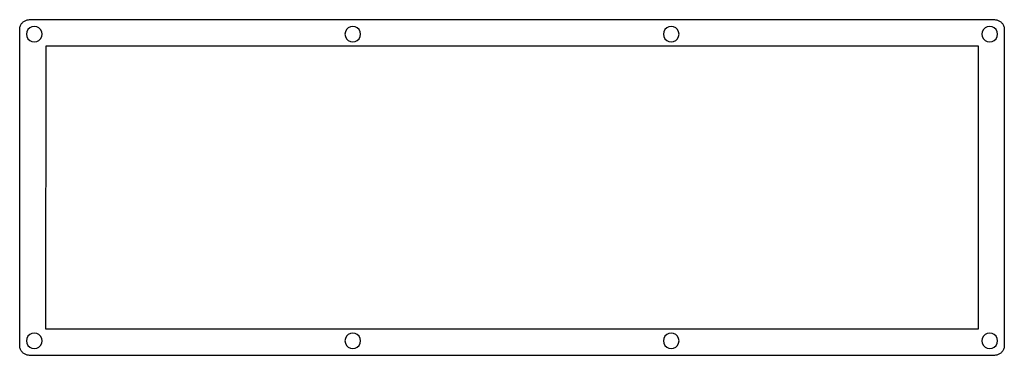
# Model space of a CAD drawing. Extents: x 0 to 203, y 0 to 69.
import ezdxf

# ---------------------------------------------------------------- set-up
doc = ezdxf.new("R2010")
doc.units = 0
doc.header["$MEASUREMENT"] = 0

msp = doc.modelspace()

# ---------------------------------------------------------------- linework, layer by layer
at = {"color": 0}
for p, q in [((0.680752, 68.8164), (0.796505, 68.9225)), ((0.796505, 68.9225), (0.919152, 69.0203)), ((0.919152, 69.0203), (1.05006, 69.1074)), ((1.05006, 69.1074), (1.18787, 69.1843)), ((1.18787, 69.1843), (1.32981, 69.2492)), ((1.32981, 69.2492), (1.47588, 69.3043)), ((1.47588, 69.3043), (1.62884, 69.3469)), ((1.62884, 69.3469), (1.7818, 69.3773)), ((1.7818, 69.3773), (1.9389, 69.3953)), ((1.9389, 69.3953), (2.096, 69.402)), ((2.096, 69.402), (200.597, 69.402)), ((200.597, 69.402), (200.753, 69.3953)), ((200.753, 69.3953), (200.908, 69.3773)), ((200.908, 69.3773), (201.063, 69.3469)), ((201.063, 69.3469), (201.214, 69.3043)), ((201.214, 69.3043), (201.362, 69.2492)), ((201.362, 69.2492), (201.503, 69.1843)), ((201.503, 69.1843), (201.64, 69.1074)), ((201.64, 69.1074), (201.771, 69.0203)), ((201.771, 69.0203), (201.895, 68.9225)), ((201.895, 68.9225), (202.011, 68.8164)), ((0.095085, 67.4014), (0.101975, 67.5584)), ((0.095085, 2.25034), (0.095085, 67.4014)), ((0.101975, 67.5584), (0.119889, 67.7153)), ((0.119889, 67.7153), (0.150206, 67.8684)), ((0.150206, 67.8684), (0.192925, 68.0212)), ((0.192925, 68.0212), (0.248047, 68.1672)), ((0.248047, 68.1672), (0.312815, 68.3094)), ((0.312815, 68.3094), (0.389985, 68.447)), ((0.389985, 68.447), (0.4768, 68.5782)), ((0.4768, 68.5782), (0.574643, 68.7007)), ((0.574643, 68.7007), (0.680752, 68.8164)), ((1.57372, 66.8969), (1.49517, 66.4023)), ((1.8011, 67.3435), (1.57372, 66.8969)), ((2.15387, 67.6963), (1.8011, 67.3435)), ((2.60036, 67.9235), (2.15387, 67.6963)), ((3.09507, 68.0021), (2.60036, 67.9235)), ((3.5898, 67.9235), (3.09507, 68.0021)), ((4.0349, 67.6963), (3.5898, 67.9235)), ((4.38905, 67.3435), (4.0349, 67.6963)), ((4.61641, 66.8969), (4.38905, 67.3435)), ((4.69498, 66.4023), (4.61641, 66.8969)), ((67.0733, 66.8969), (66.996, 66.4023)), ((67.3005, 67.3435), (67.0733, 66.8969)), ((67.6547, 67.6963), (67.3005, 67.3435)), ((68.0999, 67.9235), (67.6547, 67.6963)), ((68.5959, 68.0021), (68.0999, 67.9235)), ((69.0894, 67.9235), (68.5959, 68.0021)), ((69.5357, 67.6963), (69.0894, 67.9235)), ((69.8899, 67.3435), (69.5357, 67.6963)), ((70.1174, 66.8969), (69.8899, 67.3435)), ((70.1957, 66.4023), (70.1174, 66.8969)), ((132.574, 66.8969), (132.496, 66.4023)), ((132.801, 67.3435), (132.574, 66.8969)), ((133.156, 67.6963), (132.801, 67.3435)), ((133.601, 67.9235), (133.156, 67.6963)), ((134.095, 68.0021), (133.601, 67.9235)), ((134.59, 67.9235), (134.095, 68.0021)), ((135.037, 67.6963), (134.59, 67.9235)), ((135.391, 67.3435), (135.037, 67.6963)), ((135.617, 66.8969), (135.391, 67.3435)), ((135.695, 66.4023), (135.617, 66.8969)), ((198.075, 66.8969), (197.997, 66.4023)), ((198.301, 67.3435), (198.075, 66.8969)), ((198.655, 67.6963), (198.301, 67.3435)), ((199.102, 67.9235), (198.655, 67.6963)), ((199.596, 68.0021), (199.102, 67.9235)), ((200.091, 67.9235), (199.596, 68.0021)), ((200.536, 67.6963), (200.091, 67.9235)), ((200.89, 67.3435), (200.536, 67.6963)), ((201.118, 66.8969), (200.89, 67.3435)), ((201.196, 66.4023), (201.118, 66.8969)), ((202.011, 68.8164), (202.117, 68.7007)), ((202.117, 68.7007), (202.215, 68.5782)), ((202.215, 68.5782), (202.301, 68.447)), ((202.301, 68.447), (202.379, 68.3094)), ((202.379, 68.3094), (202.443, 68.1672)), ((202.443, 68.1672), (202.499, 68.0212)), ((202.499, 68.0212), (202.54, 67.8684)), ((202.54, 67.8684), (202.572, 67.7153)), ((202.572, 67.7153), (202.59, 67.5584)), ((202.59, 67.5584), (202.596, 67.4014)), ((202.596, 67.4014), (202.596, 2.25034)), ((1.49517, 66.4023), (1.57372, 65.9074)), ((1.57372, 65.9074), (1.8011, 65.4625)), ((1.8011, 65.4625), (2.15387, 65.1083)), ((2.15387, 65.1083), (2.60036, 64.8808)), ((2.60036, 64.8808), (3.09507, 64.8021)), ((3.09507, 64.8021), (3.5898, 64.8808)), ((3.5898, 64.8808), (4.0349, 65.1083)), ((4.0349, 65.1083), (4.38905, 65.4625)), ((4.38905, 65.4625), (4.61641, 65.9074)), ((4.61641, 65.9074), (4.69498, 66.4023)), ((66.996, 66.4023), (67.0733, 65.9074)), ((67.0733, 65.9074), (67.3005, 65.4625)), ((67.3005, 65.4625), (67.6547, 65.1083)), ((67.6547, 65.1083), (68.0999, 64.8808)), ((68.0999, 64.8808), (68.5959, 64.8021)), ((68.5959, 64.8021), (69.0894, 64.8808)), ((69.0894, 64.8808), (69.5357, 65.1083)), ((69.5357, 65.1083), (69.8899, 65.4625)), ((69.8899, 65.4625), (70.1174, 65.9074)), ((70.1174, 65.9074), (70.1957, 66.4023)), ((132.496, 66.4023), (132.574, 65.9074)), ((132.574, 65.9074), (132.801, 65.4625)), ((132.801, 65.4625), (133.156, 65.1083)), ((133.156, 65.1083), (133.601, 64.8808)), ((133.601, 64.8808), (134.095, 64.8021)), ((134.095, 64.8021), (134.59, 64.8808)), ((134.59, 64.8808), (135.037, 65.1083)), ((135.037, 65.1083), (135.391, 65.4625)), ((135.391, 65.4625), (135.617, 65.9074)), ((135.617, 65.9074), (135.695, 66.4023)), ((197.997, 66.4023), (198.075, 65.9074)), ((198.075, 65.9074), (198.301, 65.4625)), ((198.301, 65.4625), (198.655, 65.1083)), ((198.655, 65.1083), (199.102, 64.8808)), ((199.102, 64.8808), (199.596, 64.8021)), ((199.596, 64.8021), (200.091, 64.8808)), ((200.091, 64.8808), (200.536, 65.1083)), ((200.536, 65.1083), (200.89, 65.4625)), ((200.89, 65.4625), (201.118, 65.9074)), ((201.118, 65.9074), (201.196, 66.4023)), ((5.494921, 5.665972), (5.507793, 64.0023)), ((5.507793, 64.0023), (197.196, 64.0023)), ((197.196, 64.0023), (197.196, 5.672691)), ((1.8011, 4.19199), (1.57372, 3.74551)), ((2.15387, 4.54614), (1.8011, 4.19199)), ((2.60036, 4.77213), (2.15387, 4.54614)), ((3.09507, 4.85069), (2.60036, 4.77213)), ((3.5898, 4.77213), (3.09507, 4.85069)), ((4.0349, 4.54614), (3.5898, 4.77213)), ((4.38905, 4.19199), (4.0349, 4.54614)), ((4.61641, 3.74551), (4.38905, 4.19199)), ((197.196, 5.672691), (5.494921, 5.665972)), ((67.3005, 4.19199), (67.0733, 3.74551)), ((67.6547, 4.54614), (67.3005, 4.19199)), ((68.0999, 4.77213), (67.6547, 4.54614)), ((68.5959, 4.85069), (68.0999, 4.77213)), ((69.0894, 4.77213), (68.5959, 4.85069)), ((69.5357, 4.54614), (69.0894, 4.77213)), ((69.8899, 4.19199), (69.5357, 4.54614)), ((70.1174, 3.74551), (69.8899, 4.19199)), ((132.801, 4.19199), (132.574, 3.74551)), ((133.156, 4.54614), (132.801, 4.19199)), ((133.601, 4.77213), (133.156, 4.54614)), ((134.095, 4.85069), (133.601, 4.77213)), ((134.59, 4.77213), (134.095, 4.85069)), ((135.037, 4.54614), (134.59, 4.77213)), ((135.391, 4.19199), (135.037, 4.54614)), ((135.617, 3.74551), (135.391, 4.19199)), ((198.301, 4.19199), (198.075, 3.74551)), ((198.655, 4.54614), (198.301, 4.19199)), ((199.102, 4.77213), (198.655, 4.54614)), ((199.596, 4.85069), (199.102, 4.77213)), ((200.091, 4.77213), (199.596, 4.85069)), ((200.536, 4.54614), (200.091, 4.77213)), ((200.89, 4.19199), (200.536, 4.54614)), ((201.118, 3.74551), (200.89, 4.19199)), ((0.101975, 2.09462), (0.095085, 2.25034)), ((0.119889, 1.9389), (0.101975, 2.09462)), ((1.57372, 3.74551), (1.49517, 3.25079)), ((1.49517, 3.25079), (1.57372, 2.75608)), ((1.57372, 2.75608), (1.8011, 2.31097)), ((1.8011, 2.31097), (2.15387, 1.95682)), ((4.0349, 1.95682), (4.38905, 2.31097)), ((4.38905, 2.31097), (4.61641, 2.75608)), ((4.69498, 3.25079), (4.61641, 3.74551)), ((4.61641, 2.75608), (4.69498, 3.25079)), ((67.0733, 3.74551), (66.996, 3.25079)), ((66.996, 3.25079), (67.0733, 2.75608)), ((67.0733, 2.75608), (67.3005, 2.31097)), ((67.3005, 2.31097), (67.6547, 1.95682)), ((69.5357, 1.95682), (69.8899, 2.31097)), ((69.8899, 2.31097), (70.1174, 2.75608)), ((70.1957, 3.25079), (70.1174, 3.74551)), ((70.1174, 2.75608), (70.1957, 3.25079)), ((132.574, 3.74551), (132.496, 3.25079)), ((132.496, 3.25079), (132.574, 2.75608)), ((132.574, 2.75608), (132.801, 2.31097)), ((132.801, 2.31097), (133.156, 1.95682)), ((135.037, 1.95682), (135.391, 2.31097)), ((135.391, 2.31097), (135.617, 2.75608)), ((135.695, 3.25079), (135.617, 3.74551)), ((135.617, 2.75608), (135.695, 3.25079)), ((198.075, 3.74551), (197.997, 3.25079)), ((197.997, 3.25079), (198.075, 2.75608)), ((198.075, 2.75608), (198.301, 2.31097)), ((198.301, 2.31097), (198.655, 1.95682)), ((200.536, 1.95682), (200.89, 2.31097)), ((200.89, 2.31097), (201.118, 2.75608)), ((201.196, 3.25079), (201.118, 3.74551)), ((201.118, 2.75608), (201.196, 3.25079)), ((202.59, 2.09462), (202.572, 1.9389)), ((202.596, 2.25034), (202.59, 2.09462)), ((0.150206, 1.78456), (0.119889, 1.9389)), ((0.192925, 1.63298), (0.150206, 1.78456)), ((0.248047, 1.48553), (0.192925, 1.63298)), ((0.312815, 1.34359), (0.248047, 1.48553)), ((0.389985, 1.20716), (0.312815, 1.34359)), ((0.4768, 1.07625), (0.389985, 1.20716)), ((0.574643, 0.952225), (0.4768, 1.07625)), ((0.680752, 0.836468), (0.574643, 0.952225)), ((0.796505, 0.730359), (0.680752, 0.836468)), ((0.919152, 0.63252), (0.796505, 0.730359)), ((1.05006, 0.545705), (0.919152, 0.63252)), ((1.18787, 0.468535), (1.05006, 0.545705)), ((1.32981, 0.403765), (1.18787, 0.468535)), ((1.47588, 0.348644), (1.32981, 0.403765)), ((1.62884, 0.307303), (1.47588, 0.348644)), ((1.7818, 0.275608), (1.62884, 0.307303)), ((1.9389, 0.257693), (1.7818, 0.275608)), ((2.096, 0.250803), (1.9389, 0.257693)), ((200.597, 0.252181), (2.096, 0.250803)), ((2.15387, 1.95682), (2.60036, 1.72944)), ((2.60036, 1.72944), (3.09507, 1.65227)), ((3.09507, 1.65227), (3.5898, 1.72944)), ((3.5898, 1.72944), (4.0349, 1.95682)), ((67.6547, 1.95682), (68.0999, 1.72944)), ((68.0999, 1.72944), (68.5959, 1.65227)), ((68.5959, 1.65227), (69.0894, 1.72944)), ((69.0894, 1.72944), (69.5357, 1.95682)), ((133.156, 1.95682), (133.601, 1.72944)), ((133.601, 1.72944), (134.095, 1.65227)), ((134.095, 1.65227), (134.59, 1.72944)), ((134.59, 1.72944), (135.037, 1.95682)), ((198.655, 1.95682), (199.102, 1.72944)), ((199.102, 1.72944), (199.596, 1.65227)), ((199.596, 1.65227), (200.091, 1.72944)), ((200.091, 1.72944), (200.536, 1.95682)), ((200.753, 0.257693), (200.597, 0.252181)), ((200.908, 0.275608), (200.753, 0.257693)), ((201.063, 0.307303), (200.908, 0.275608)), ((201.214, 0.348644), (201.063, 0.307303)), ((201.362, 0.403765), (201.214, 0.348644)), ((201.503, 0.468535), (201.362, 0.403765)), ((201.64, 0.545705), (201.503, 0.468535)), ((201.771, 0.63252), (201.64, 0.545705)), ((201.895, 0.730359), (201.771, 0.63252)), ((202.011, 0.836468), (201.895, 0.730359)), ((202.117, 0.952225), (202.011, 0.836468)), ((202.215, 1.07625), (202.117, 0.952225)), ((202.301, 1.20716), (202.215, 1.07625)), ((202.379, 1.34359), (202.301, 1.20716)), ((202.443, 1.48553), (202.379, 1.34359)), ((202.499, 1.63298), (202.443, 1.48553)), ((202.54, 1.78456), (202.499, 1.63298)), ((202.572, 1.9389), (202.54, 1.78456))]:
    msp.add_line(p, q, dxfattribs=at)

doc.saveas('drawing.dxf')
